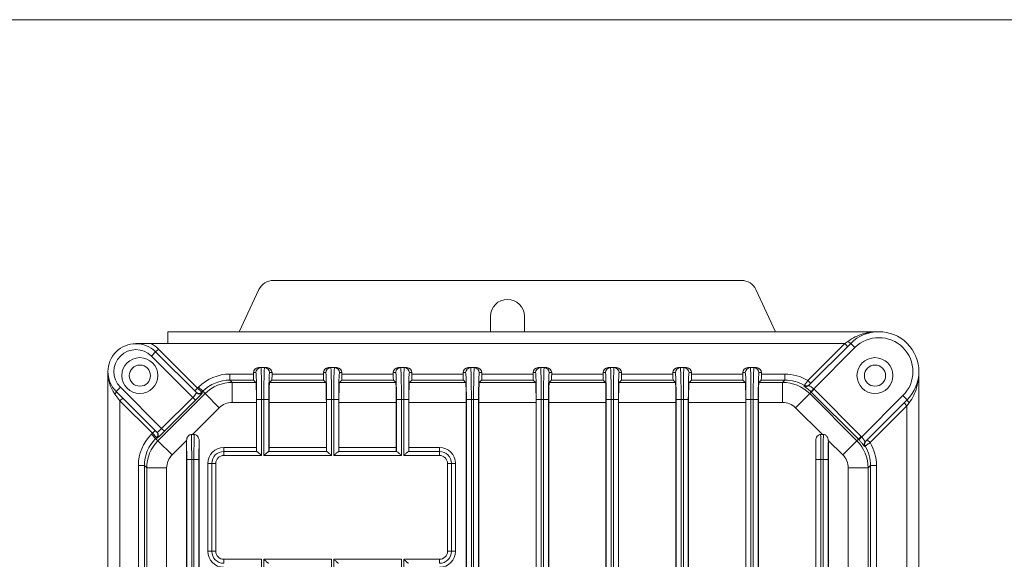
# Model space of a CAD drawing. Header units: millimetres. Extents: x 11 to 300, y 0 to 200.
# Tile 5 of 6: x 65 to 147, y 155 to 200. Entities that reach past the tile are written whole.
import ezdxf

# ---------------------------------------------------------------- set-up
doc = ezdxf.new("R2010")
doc.units = ezdxf.units.MM
for name, color, linetype, lineweight in [('APPARENT', 7, 'Continuous', 0), ('ARETES TANGENTES', 7, 'Continuous', 0), ('CONTINU', 7, 'Continuous', 0)]:
    doc.layers.add(name, color=color, linetype=linetype, lineweight=lineweight)

# ---------------------------------------------------------------- blocks, each defined once
blk = doc.blocks.new('BLOCK3')
at = {"layer": 'CONTINU'}
blk.add_line((296.885, 200.101), (10.885, 200.101), dxfattribs=at)

msp = doc.modelspace()

# ---------------------------------------------------------------- linework, layer by layer
at = {"layer": 'APPARENT'}
for p, q in [((86.133, 178.337), (125.188, 178.337)), ((84.924, 177.567), (83.288, 174.059)), ((128.032, 174.059), (126.396, 177.567)), ((104.244, 174.059), (104.244, 175.337)), ((107.077, 175.337), (107.077, 174.059)), ((77.327, 174.059), (136.66, 174.059)), ((77.327, 174.059), (77.327, 173.059)), ((74.66, 173.059), (75.951, 173.059)), ((77.327, 173.059), (75.951, 173.059)), ((130.802, 169.581), (134.303, 173.082)), ((133.808, 173.059), (134.044, 172.823)), ((76.31, 172.375), (79.732, 168.953)), ((85.091, 171.059), (84.886, 171.059)), ((85.397, 171.059), (85.091, 171.059)), ((85.602, 171.059), (85.397, 171.059)), ((90.924, 171.059), (90.719, 171.059)), ((91.23, 171.059), (90.924, 171.059)), ((91.435, 171.059), (91.23, 171.059)), ((96.757, 171.059), (96.552, 171.059)), ((97.063, 171.059), (96.757, 171.059)), ((97.269, 171.059), (97.063, 171.059)), ((102.591, 171.059), (102.386, 171.059)), ((102.897, 171.059), (102.591, 171.059)), ((103.102, 171.059), (102.897, 171.059)), ((108.219, 171.059), (108.424, 171.059)), ((108.424, 171.059), (108.73, 171.059)), ((108.73, 171.059), (108.935, 171.059)), ((114.052, 171.059), (114.257, 171.059)), ((114.257, 171.059), (114.563, 171.059)), ((114.563, 171.059), (114.769, 171.059)), ((119.886, 171.059), (120.091, 171.059)), ((120.091, 171.059), (120.397, 171.059)), ((120.397, 171.059), (120.602, 171.059)), ((125.719, 171.059), (125.924, 171.059)), ((125.924, 171.059), (126.23, 171.059)), ((126.23, 171.059), (126.435, 171.059)), ((72.327, 150.059), (72.327, 170.725)), ((84.469, 170.518), (84.469, 170.642)), ((86.019, 170.518), (86.019, 170.642)), ((90.302, 170.518), (90.302, 170.642)), ((91.852, 170.518), (91.852, 170.642)), ((96.135, 170.518), (96.135, 170.642)), ((97.685, 170.518), (97.685, 170.642)), ((101.969, 170.518), (101.969, 170.642)), ((103.519, 170.518), (103.519, 170.642)), ((107.802, 170.518), (107.802, 170.642)), ((109.352, 170.518), (109.352, 170.642)), ((113.635, 170.518), (113.635, 170.642)), ((115.185, 170.518), (115.185, 170.642)), ((119.469, 170.518), (119.469, 170.642)), ((121.019, 170.518), (121.019, 170.642)), ((125.302, 170.518), (125.302, 170.642)), ((126.852, 170.518), (126.852, 170.642)), ((139.994, 170.725), (139.994, 75.392)), ((84.675, 169.825), (84.482, 170.018)), ((85.812, 169.825), (86.006, 170.018)), ((90.508, 169.825), (90.315, 170.018)), ((91.646, 169.825), (91.839, 170.018)), ((96.342, 169.825), (96.148, 170.018)), ((97.479, 169.825), (97.673, 170.018)), ((102.175, 169.825), (101.982, 170.018)), ((103.312, 169.825), (103.506, 170.018)), ((108.008, 169.825), (107.815, 170.018)), ((109.146, 169.825), (109.339, 170.018)), ((113.842, 169.825), (113.648, 170.018)), ((114.979, 169.825), (115.173, 170.018)), ((119.675, 169.825), (119.482, 170.018)), ((120.812, 169.825), (121.006, 170.018)), ((125.508, 169.825), (125.315, 170.018)), ((126.646, 169.825), (126.839, 170.018)), ((130.732, 169.982), (130.968, 169.747)), ((73.327, 168.287), (72.913, 168.84)), ((76.433, 165.653), (73.01, 169.075)), ((73.563, 168.523), (73.327, 168.287)), ((84.718, 168.159), (84.718, 164.392)), ((85.77, 168.159), (85.77, 164.392)), ((90.551, 168.159), (90.551, 164.392)), ((91.603, 168.159), (91.603, 164.392)), ((96.384, 168.159), (96.384, 164.392)), ((97.437, 168.159), (97.437, 164.392)), ((102.218, 168.159), (102.218, 99.725)), ((103.27, 168.159), (103.27, 99.725)), ((108.051, 168.159), (108.051, 99.725)), ((109.103, 168.159), (109.103, 99.725)), ((113.884, 168.159), (113.884, 99.725)), ((114.937, 168.159), (114.937, 99.725)), ((119.718, 168.159), (119.718, 99.725)), ((120.77, 168.159), (120.77, 99.725)), ((125.551, 168.159), (125.551, 99.725)), ((126.603, 168.159), (126.603, 99.725)), ((139.017, 168.368), (135.516, 164.867)), ((138.994, 167.873), (138.758, 168.109)), ((79.38, 165.474), (79.527, 165.474)), ((131.941, 165.474), (131.794, 165.474)), ((78.884, 164.916), (78.884, 81.202)), ((79.937, 164.916), (79.937, 81.202)), ((131.384, 164.916), (131.384, 81.202)), ((132.437, 164.916), (132.437, 81.202)), ((135.917, 164.797), (135.682, 165.033)), ((81.994, 164.059), (84.741, 164.059)), ((85.746, 164.059), (90.575, 164.059)), ((91.579, 164.059), (96.408, 164.059)), ((97.413, 164.059), (99.994, 164.059)), ((80.994, 155.725), (80.994, 163.059)), ((100.994, 163.059), (100.994, 155.725))]:
    msp.add_line(p, q, dxfattribs=at)
for centre, radius in [((74.994, 170.392), 1.5), ((136.327, 170.392), 1.5), ((74.994, 170.392), 0.883), ((136.327, 170.392), 0.883)]:
    msp.add_circle(centre, radius, dxfattribs=at)
for centre, radius, start, end in [((86.133, 177.003), 1.333, 90, 155), ((125.188, 177.003), 1.333, 25, 90), ((105.66, 175.337), 1.417, 360, 180), ((136.66, 170.725), 3.333, 315, 135), ((74.66, 170.725), 2.333, 45, 225), ((81.994, 163.059), 1, 90, 180), ((99.994, 163.059), 1, 0, 90), ((81.994, 155.725), 1, 180, 270), ((99.994, 155.725), 1, 270, 0)]:
    msp.add_arc(centre, radius, start, end, dxfattribs=at)
for centre, major_axis, ratio, start_param, end_param in [((134.068, 173.318), (-0.236, 0.236), 0.138883, 1.708797, 3.141593), ((84.886, 170.642), (-0.417, 0), 0.999657, -1.570796, 0), ((85.602, 170.642), (0.417, 0), 0.999657, 0, 1.570796), ((90.719, 170.642), (-0.417, 0), 0.999657, -1.570796, 0), ((91.435, 170.642), (0.417, 0), 0.999657, 0, 1.570796), ((96.552, 170.642), (-0.417, 0), 0.999657, -1.570796, 0), ((97.269, 170.642), (0.417, 0), 0.999657, 0, 1.570796), ((102.386, 170.642), (-0.417, 0), 0.999657, -1.570796, 0), ((103.102, 170.642), (0.417, 0), 0.999657, 0, 1.570796), ((108.219, 170.642), (-0.417, 0), 0.999657, -1.570796, 0), ((108.935, 170.642), (0.417, 0), 0.999657, 0, 1.570796), ((114.052, 170.642), (-0.417, 0), 0.999657, -1.570796, 0), ((114.769, 170.642), (0.417, 0), 0.999657, 0, 1.570796), ((119.886, 170.642), (-0.417, 0), 0.999657, -1.570796, 0), ((120.602, 170.642), (0.417, 0), 0.999657, 0, 1.570796), ((125.719, 170.642), (-0.417, 0), 0.999657, -1.570796, 0), ((126.435, 170.642), (0.417, 0), 0.999657, 0, 1.570796), ((82.509, 166.817), (-2.618, 2.618), 0.999315, -0.785056, 0), ((84.482, 170.518), (0, 0.5), 0.026186, 1.570796, 3.115413), ((86.006, 170.518), (0, 0.5), 0.026186, 3.167773, 4.712389), ((90.315, 170.518), (0, 0.5), 0.026186, 1.570796, 3.115413), ((91.839, 170.518), (0, 0.5), 0.026186, 3.167773, 4.712389), ((96.149, 170.518), (0, 0.5), 0.026186, 1.570796, 3.115413), ((97.672, 170.518), (0, 0.5), 0.026186, 3.167773, 4.712389), ((101.982, 170.518), (0, 0.5), 0.026186, 1.570796, 3.115413), ((103.506, 170.518), (0, 0.5), 0.026186, 3.167773, 4.712389), ((107.815, 170.518), (0, 0.5), 0.026186, 1.570796, 3.115413), ((109.339, 170.518), (0, 0.5), 0.026186, 3.167773, 4.712389), ((113.649, 170.518), (0, 0.5), 0.026186, 1.570796, 3.115413), ((115.172, 170.518), (0, 0.5), 0.026186, 3.167773, 4.712389), ((119.482, 170.518), (0, 0.5), 0.026186, 1.570796, 3.115413), ((121.006, 170.518), (0, 0.5), 0.026186, 3.167773, 4.712389), ((125.315, 170.518), (0, 0.5), 0.026186, 1.570796, 3.115413), ((126.839, 170.518), (0, 0.5), 0.026186, 3.167773, 4.712389), ((84.674, 168.159), (0, -1.667), 0.026186, -4.712389, -3.167773), ((85.814, 168.159), (0, -1.667), 0.026186, -3.115413, -1.570796), ((90.507, 168.159), (0, -1.667), 0.026186, -4.712389, -3.167773), ((91.647, 168.159), (0, -1.667), 0.026186, -3.115413, -1.570796), ((96.341, 168.159), (0, -1.667), 0.026186, -4.712389, -3.167773), ((97.48, 168.159), (0, -1.667), 0.026186, -3.115413, -1.570796), ((102.174, 168.159), (0, -1.667), 0.026186, -4.712389, -3.167773), ((103.314, 168.159), (0, -1.667), 0.026186, -3.115413, -1.570796), ((108.007, 168.159), (0, -1.667), 0.026186, -4.712389, -3.167773), ((109.147, 168.159), (0, -1.667), 0.026186, -3.115413, -1.570796), ((113.841, 168.159), (0, -1.667), 0.026186, -4.712389, -3.167773), ((114.98, 168.159), (0, -1.667), 0.026186, -3.115413, -1.570796), ((119.674, 168.159), (0, -1.667), 0.026186, -4.712389, -3.167773), ((120.814, 168.159), (0, -1.667), 0.026186, -3.115413, -1.570796), ((125.507, 168.159), (0, -1.667), 0.026186, -4.712389, -3.167773), ((126.647, 168.159), (0, -1.667), 0.026186, -3.115413, -1.570796), ((72.775, 168.84), (0.236, 0.236), 0.306327, -1.273545, 0), ((79.614, 168.364), (0.589, 0.589), 0.037032, 4.712389, 6.283185), ((139.253, 168.133), (0.236, -0.236), 0.138883, -3.141593, -1.708797), ((78.569, 162.876), (2.618, -2.618), 0.999315, -3.141593, -2.356537), ((77.022, 165.771), (-0.589, -0.589), 0.037032, 0, 1.570796), ((78.841, 163.392), (0, 2.25), 0.026186, -1.570796, -0.826985), ((79.98, 163.392), (0, 2.25), 0.026186, 0.826985, 1.570796), ((84.726, 164.392), (0, 0.333), 0.026186, 1.570796, 3.141593), ((85.761, 164.392), (0, 0.333), 0.026186, 3.141593, 4.712389), ((90.56, 164.392), (0, 0.333), 0.026186, 1.570796, 3.141593), ((91.594, 164.392), (0, 0.333), 0.026186, 3.141593, 4.712389), ((96.393, 164.392), (0, 0.333), 0.026186, 1.570796, 3.141593), ((97.428, 164.392), (0, 0.333), 0.026186, 3.141593, 4.712389), ((131.341, 163.392), (0, 2.25), 0.026186, -1.570796, -0.826985), ((132.48, 163.392), (0, 2.25), 0.026186, 0.826985, 1.570796)]:
    msp.add_ellipse(centre, major_axis=major_axis, ratio=ratio, start_param=start_param, end_param=end_param, dxfattribs=at)
for points, knots in [([(134.068, 173.253), (134.46, 173.548), (134.892, 173.743), (135.765, 173.998), (136.215, 174.059), (136.66, 174.059)], [0, 0, 0, 0, 0.5, 0.5, 1, 1, 1, 1]), ([(139.994, 170.725), (139.994, 170.28), (139.933, 169.83), (139.678, 168.957), (139.483, 168.525), (139.188, 168.133)], [0, 0, 0, 0, 0.5, 0.5, 1, 1, 1, 1]), ([(130.441, 169.574), (130.442, 169.575), (130.443, 169.577), (130.446, 169.581), (130.452, 169.59), (130.464, 169.607), (130.48, 169.63), (130.497, 169.654), (130.519, 169.685), (130.545, 169.722), (130.571, 169.758), (130.601, 169.8), (130.632, 169.844), (130.664, 169.888), (130.698, 169.936), (130.732, 169.982)], [0, 0, 0, 0, 0.100034, 0.100034, 0.100034, 0.321131, 0.321131, 0.321131, 0.54714, 0.54714, 0.54714, 0.774186, 0.774186, 0.774186, 1, 1, 1, 1]), ([(79.294, 165.475), (79.256, 165.475), (79.218, 165.47), (79.182, 165.458), (79.146, 165.446), (79.112, 165.428), (79.082, 165.405), (79.052, 165.382), (79.025, 165.354), (79.002, 165.323), (78.967, 165.275), (78.94, 165.22), (78.922, 165.163), (78.902, 165.104), (78.891, 165.042), (78.887, 164.98)], [0, 0, 0, 0, 0.160552, 0.160552, 0.160552, 0.32106, 0.32106, 0.32106, 0.482462, 0.482462, 0.482462, 0.736442, 0.736442, 0.736442, 1, 1, 1, 1]), ([(79.937, 164.916), (79.937, 165.004), (79.923, 165.094), (79.893, 165.177), (79.874, 165.229), (79.847, 165.28), (79.813, 165.324), (79.785, 165.36), (79.751, 165.392), (79.713, 165.417), (79.674, 165.442), (79.63, 165.46), (79.585, 165.468), (79.566, 165.472), (79.546, 165.474), (79.527, 165.474)], [0, 0, 0, 0, 0.348069, 0.348069, 0.348069, 0.565758, 0.565758, 0.565758, 0.744142, 0.744142, 0.744142, 0.92451, 0.92451, 0.92451, 1, 1, 1, 1]), ([(131.384, 164.916), (131.384, 165.004), (131.397, 165.094), (131.428, 165.177), (131.447, 165.229), (131.474, 165.28), (131.508, 165.324), (131.536, 165.36), (131.57, 165.392), (131.608, 165.417), (131.646, 165.442), (131.691, 165.46), (131.736, 165.468), (131.755, 165.472), (131.775, 165.474), (131.794, 165.474)], [0, 0, 0, 0, 0.348069, 0.348069, 0.348069, 0.565758, 0.565758, 0.565758, 0.744142, 0.744142, 0.744142, 0.92451, 0.92451, 0.92451, 1, 1, 1, 1]), ([(132.027, 165.475), (132.064, 165.475), (132.103, 165.47), (132.139, 165.458), (132.175, 165.446), (132.209, 165.428), (132.239, 165.405), (132.269, 165.382), (132.296, 165.354), (132.319, 165.323), (132.354, 165.275), (132.381, 165.22), (132.399, 165.163), (132.418, 165.104), (132.43, 165.042), (132.434, 164.98)], [0, 0, 0, 0, 0.160552, 0.160552, 0.160552, 0.32106, 0.32106, 0.32106, 0.482462, 0.482462, 0.482462, 0.736442, 0.736442, 0.736442, 1, 1, 1, 1]), ([(135.917, 164.797), (135.889, 164.776), (135.86, 164.755), (135.831, 164.735), (135.787, 164.703), (135.744, 164.672), (135.705, 164.644), (135.667, 164.617), (135.632, 164.593), (135.603, 164.572), (135.575, 164.552), (135.552, 164.536), (135.536, 164.525), (135.52, 164.514), (135.511, 164.507), (135.509, 164.506)], [0, 0, 0, 0, 0.138162, 0.138162, 0.138162, 0.357732, 0.357732, 0.357732, 0.57229, 0.57229, 0.57229, 0.78539, 0.78539, 0.78539, 1, 1, 1, 1]), ([(84.741, 164.059), (84.743, 164.059), (84.744, 164.058), (84.746, 164.058), (84.754, 164.056), (84.764, 164.051), (84.777, 164.042), (84.794, 164.031), (84.816, 164.014), (84.84, 163.995), (84.873, 163.969), (84.911, 163.936), (84.95, 163.902), (85.004, 163.855), (85.062, 163.803), (85.12, 163.752), (85.129, 163.744), (85.139, 163.735), (85.148, 163.727), (85.148, 163.726), (85.149, 163.726), (85.15, 163.725)], [0, 0, 0, 0, 0.031936, 0.031936, 0.031936, 0.163049, 0.163049, 0.163049, 0.344415, 0.344415, 0.344415, 0.594582, 0.594582, 0.594582, 0.941146, 0.941146, 0.941146, 0.996467, 0.996467, 0.996467, 1, 1, 1, 1]), ([(85.338, 163.725), (85.338, 163.726), (85.339, 163.726), (85.34, 163.727), (85.4, 163.781), (85.462, 163.837), (85.52, 163.887), (85.56, 163.922), (85.599, 163.955), (85.633, 163.984), (85.658, 164.004), (85.682, 164.023), (85.701, 164.036), (85.717, 164.047), (85.73, 164.054), (85.739, 164.057), (85.741, 164.058), (85.744, 164.059), (85.746, 164.059)], [0, 0, 0, 0, 0.003523, 0.003523, 0.003523, 0.370015, 0.370015, 0.370015, 0.620808, 0.620808, 0.620808, 0.806228, 0.806228, 0.806228, 0.95356, 0.95356, 0.95356, 1, 1, 1, 1]), ([(90.575, 164.059), (90.576, 164.059), (90.578, 164.058), (90.58, 164.058), (90.587, 164.056), (90.598, 164.051), (90.61, 164.042), (90.628, 164.031), (90.65, 164.014), (90.674, 163.995), (90.707, 163.969), (90.745, 163.936), (90.784, 163.902), (90.838, 163.855), (90.896, 163.803), (90.953, 163.752), (90.963, 163.744), (90.972, 163.735), (90.981, 163.727), (90.982, 163.726), (90.982, 163.726), (90.983, 163.725)], [0, 0, 0, 0, 0.031936, 0.031936, 0.031936, 0.163049, 0.163049, 0.163049, 0.344415, 0.344415, 0.344415, 0.594582, 0.594582, 0.594582, 0.941146, 0.941146, 0.941146, 0.996467, 0.996467, 0.996467, 1, 1, 1, 1]), ([(91.171, 163.725), (91.172, 163.726), (91.172, 163.726), (91.173, 163.727), (91.234, 163.781), (91.296, 163.837), (91.354, 163.887), (91.393, 163.922), (91.432, 163.955), (91.466, 163.984), (91.492, 164.004), (91.515, 164.023), (91.535, 164.036), (91.55, 164.047), (91.563, 164.054), (91.572, 164.057), (91.575, 164.058), (91.577, 164.059), (91.579, 164.059)], [0, 0, 0, 0, 0.003523, 0.003523, 0.003523, 0.370015, 0.370015, 0.370015, 0.620808, 0.620808, 0.620808, 0.806228, 0.806228, 0.806228, 0.95356, 0.95356, 0.95356, 1, 1, 1, 1]), ([(96.408, 164.059), (96.409, 164.059), (96.411, 164.058), (96.413, 164.058), (96.42, 164.056), (96.431, 164.051), (96.444, 164.042), (96.461, 164.031), (96.483, 164.014), (96.507, 163.995), (96.54, 163.969), (96.578, 163.936), (96.617, 163.902), (96.671, 163.855), (96.729, 163.803), (96.787, 163.752), (96.796, 163.744), (96.805, 163.735), (96.815, 163.727), (96.815, 163.726), (96.816, 163.726), (96.816, 163.725)], [0, 0, 0, 0, 0.031936, 0.031936, 0.031936, 0.163049, 0.163049, 0.163049, 0.344415, 0.344415, 0.344415, 0.594582, 0.594582, 0.594582, 0.941146, 0.941146, 0.941146, 0.996467, 0.996467, 0.996467, 1, 1, 1, 1]), ([(97.004, 163.725), (97.005, 163.726), (97.006, 163.726), (97.006, 163.727), (97.067, 163.781), (97.129, 163.837), (97.187, 163.887), (97.227, 163.922), (97.265, 163.955), (97.3, 163.984), (97.325, 164.004), (97.349, 164.023), (97.368, 164.036), (97.383, 164.047), (97.396, 164.054), (97.405, 164.057), (97.408, 164.058), (97.411, 164.059), (97.413, 164.059)], [0, 0, 0, 0, 0.003523, 0.003523, 0.003523, 0.370015, 0.370015, 0.370015, 0.620808, 0.620808, 0.620808, 0.806228, 0.806228, 0.806228, 0.95356, 0.95356, 0.95356, 1, 1, 1, 1]), ([(85.746, 154.725), (85.745, 154.725), (85.743, 154.726), (85.741, 154.726), (85.734, 154.728), (85.723, 154.733), (85.711, 154.742), (85.693, 154.753), (85.671, 154.77), (85.647, 154.789), (85.614, 154.816), (85.576, 154.848), (85.537, 154.882), (85.483, 154.929), (85.425, 154.981), (85.368, 155.032), (85.358, 155.04), (85.349, 155.049), (85.34, 155.057), (85.339, 155.058), (85.338, 155.058), (85.338, 155.059)], [0, 0, 0, 0, 0.031936, 0.031936, 0.031936, 0.163049, 0.163049, 0.163049, 0.344415, 0.344415, 0.344415, 0.594582, 0.594582, 0.594582, 0.941146, 0.941146, 0.941146, 0.996467, 0.996467, 0.996467, 1, 1, 1, 1]), ([(91.579, 154.725), (91.578, 154.725), (91.576, 154.726), (91.574, 154.726), (91.567, 154.728), (91.557, 154.733), (91.544, 154.742), (91.526, 154.753), (91.504, 154.77), (91.48, 154.789), (91.447, 154.816), (91.41, 154.848), (91.37, 154.882), (91.317, 154.929), (91.258, 154.981), (91.201, 155.032), (91.192, 155.04), (91.182, 155.049), (91.173, 155.057), (91.172, 155.058), (91.172, 155.058), (91.171, 155.059)], [0, 0, 0, 0, 0.031936, 0.031936, 0.031936, 0.163049, 0.163049, 0.163049, 0.344415, 0.344415, 0.344415, 0.594582, 0.594582, 0.594582, 0.941146, 0.941146, 0.941146, 0.996467, 0.996467, 0.996467, 1, 1, 1, 1]), ([(97.413, 154.725), (97.411, 154.725), (97.41, 154.726), (97.408, 154.726), (97.4, 154.728), (97.39, 154.733), (97.377, 154.742), (97.36, 154.753), (97.338, 154.77), (97.314, 154.789), (97.281, 154.816), (97.243, 154.848), (97.204, 154.882), (97.15, 154.929), (97.092, 154.981), (97.034, 155.032), (97.025, 155.04), (97.016, 155.049), (97.006, 155.057), (97.006, 155.058), (97.005, 155.058), (97.004, 155.059)], [0, 0, 0, 0, 0.031936, 0.031936, 0.031936, 0.163049, 0.163049, 0.163049, 0.344415, 0.344415, 0.344415, 0.594582, 0.594582, 0.594582, 0.941146, 0.941146, 0.941146, 0.996467, 0.996467, 0.996467, 1, 1, 1, 1])]:
    msp.add_open_spline(points, degree=3, knots=knots, dxfattribs=at)
for points in [[(72.913, 168.84), (72.483, 169.413), (72.327, 170.077), (72.327, 170.725)], [(79.38, 165.474), (79.352, 165.474), (79.323, 165.474), (79.294, 165.475)], [(131.941, 165.474), (131.969, 165.474), (131.998, 165.474), (132.027, 165.475)], [(78.887, 164.98), (78.885, 164.959), (78.884, 164.937), (78.884, 164.916)], [(132.434, 164.98), (132.436, 164.959), (132.437, 164.937), (132.437, 164.916)]]:
    msp.add_open_spline(points, degree=3, dxfattribs=at)
at = {"layer": 'ARETES TANGENTES'}
for p, q in [((76.31, 172.375), (76.546, 172.611)), ((76.546, 172.611), (79.807, 169.35)), ((133.808, 173.059), (77.327, 173.059)), ((130.732, 169.982), (133.808, 173.059)), ((134.657, 172.729), (131.213, 169.285)), ((133.808, 173.059), (134.068, 173.253)), ((134.657, 172.729), (134.303, 173.082)), ((75.957, 172.022), (76.31, 172.375)), ((79.401, 168.578), (75.957, 172.022)), ((82.507, 170.518), (84.469, 170.518)), ((82.507, 170.518), (82.507, 170.018)), ((84.469, 170.642), (84.674, 170.642)), ((85.813, 170.642), (86.019, 170.642)), ((86.019, 170.518), (90.302, 170.518)), ((90.302, 170.642), (90.507, 170.642)), ((91.647, 170.642), (91.852, 170.642)), ((91.852, 170.518), (96.135, 170.518)), ((96.135, 170.642), (96.341, 170.642)), ((97.48, 170.642), (97.685, 170.642)), ((97.685, 170.518), (101.969, 170.518)), ((101.969, 170.642), (102.174, 170.642)), ((103.313, 170.642), (103.519, 170.642)), ((103.519, 170.518), (107.802, 170.518)), ((108.007, 170.642), (107.802, 170.642)), ((109.352, 170.642), (109.147, 170.642)), ((109.352, 170.518), (113.635, 170.518)), ((113.841, 170.642), (113.635, 170.642)), ((115.185, 170.642), (114.98, 170.642)), ((115.185, 170.518), (119.469, 170.518)), ((119.674, 170.642), (119.469, 170.642)), ((121.019, 170.642), (120.813, 170.642)), ((121.019, 170.518), (125.302, 170.518)), ((125.507, 170.642), (125.302, 170.642)), ((126.852, 170.642), (126.647, 170.642)), ((126.852, 170.518), (128.814, 170.518)), ((128.814, 170.518), (128.814, 170.018)), ((73.364, 169.429), (73.01, 169.075)), ((73.364, 169.429), (76.808, 165.985)), ((79.571, 169.115), (79.807, 169.35)), ((79.807, 169.35), (79.891, 169.435)), ((79.807, 169.35), (80.16, 168.997)), ((79.891, 169.435), (80.245, 169.082)), ((82.507, 170.018), (82.7, 169.825)), ((84.482, 170.018), (82.507, 170.018)), ((82.7, 169.825), (84.675, 169.825)), ((82.7, 168.159), (82.7, 169.825)), ((85.812, 169.825), (90.508, 169.825)), ((90.315, 170.018), (86.006, 170.018)), ((91.646, 169.825), (96.342, 169.825)), ((96.148, 170.018), (91.839, 170.018)), ((97.479, 169.825), (102.175, 169.825)), ((101.982, 170.018), (97.673, 170.018)), ((103.312, 169.825), (108.008, 169.825)), ((107.815, 170.018), (103.506, 170.018)), ((109.146, 169.825), (113.842, 169.825)), ((113.648, 170.018), (109.339, 170.018)), ((114.979, 169.825), (119.675, 169.825)), ((119.482, 170.018), (115.173, 170.018)), ((120.812, 169.825), (125.508, 169.825)), ((125.315, 170.018), (121.006, 170.018)), ((126.646, 169.825), (128.62, 169.825)), ((128.814, 170.018), (126.839, 170.018)), ((128.62, 169.825), (128.814, 170.018)), ((128.62, 168.159), (128.62, 169.825)), ((130.397, 169.53), (130.441, 169.574)), ((130.98, 169.046), (131.213, 169.285)), ((131.011, 169.016), (131.246, 169.252)), ((131.246, 169.252), (135.187, 165.311)), ((76.498, 164.947), (80.439, 168.888)), ((76.808, 165.985), (79.401, 168.578)), ((79.401, 168.578), (79.636, 168.342)), ((80.245, 169.082), (80.16, 168.997)), ((80.16, 168.997), (80.204, 168.953)), ((80.439, 168.888), (80.245, 169.082)), ((80.439, 168.888), (81.616, 167.71)), ((129.704, 167.71), (130.882, 168.888)), ((131.011, 169.016), (130.882, 168.888)), ((130.882, 168.888), (134.823, 164.947)), ((134.951, 165.076), (131.011, 169.016)), ((135.22, 165.278), (138.664, 168.722)), ((138.664, 168.722), (139.017, 168.368)), ((73.327, 168.287), (73.327, 150.059)), ((76.035, 165.579), (73.327, 168.287)), ((79.636, 168.342), (77.044, 165.749)), ((81.616, 167.71), (79.38, 165.474)), ((84.718, 168.159), (82.7, 168.159)), ((84.733, 168.392), (84.733, 164.059)), ((84.733, 168.392), (85.15, 168.392)), ((85.15, 163.725), (85.15, 168.392)), ((85.15, 168.392), (85.338, 168.392)), ((85.338, 168.392), (85.754, 168.392)), ((85.338, 168.392), (85.338, 163.725)), ((85.754, 164.059), (85.754, 168.392)), ((90.551, 168.159), (85.77, 168.159)), ((90.566, 168.392), (90.983, 168.392)), ((90.566, 168.392), (90.566, 164.059)), ((90.983, 168.392), (91.171, 168.392)), ((90.983, 163.725), (90.983, 168.392)), ((91.171, 168.392), (91.588, 168.392)), ((91.171, 168.392), (91.171, 163.725)), ((91.588, 164.059), (91.588, 168.392)), ((96.384, 168.159), (91.603, 168.159)), ((96.4, 168.392), (96.4, 164.059)), ((96.4, 168.392), (96.816, 168.392)), ((96.816, 163.725), (96.816, 168.392)), ((96.816, 168.392), (97.004, 168.392)), ((97.004, 168.392), (97.004, 163.725)), ((97.004, 168.392), (97.421, 168.392)), ((97.421, 164.059), (97.421, 168.392)), ((102.218, 168.159), (97.437, 168.159)), ((102.233, 168.392), (102.65, 168.392)), ((102.233, 168.392), (102.233, 99.716)), ((102.65, 168.392), (102.838, 168.392)), ((102.65, 99.225), (102.65, 168.392)), ((102.838, 168.392), (102.838, 99.225)), ((102.838, 168.392), (103.254, 168.392)), ((103.254, 99.716), (103.254, 168.392)), ((108.051, 168.159), (103.27, 168.159)), ((108.483, 168.392), (108.066, 168.392)), ((108.066, 99.716), (108.066, 168.392)), ((108.671, 168.392), (108.483, 168.392)), ((108.483, 168.392), (108.483, 99.225)), ((109.088, 168.392), (108.671, 168.392)), ((108.671, 99.225), (108.671, 168.392)), ((109.088, 168.392), (109.088, 99.716)), ((113.884, 168.159), (109.103, 168.159)), ((114.316, 168.392), (113.9, 168.392)), ((113.9, 99.716), (113.9, 168.392)), ((114.504, 168.392), (114.316, 168.392)), ((114.316, 168.392), (114.316, 99.225)), ((114.921, 168.392), (114.504, 168.392)), ((114.504, 99.225), (114.504, 168.392)), ((114.921, 168.392), (114.921, 99.716)), ((119.718, 168.159), (114.937, 168.159)), ((120.15, 168.392), (119.733, 168.392)), ((119.733, 99.716), (119.733, 168.392)), ((120.338, 168.392), (120.15, 168.392)), ((120.15, 168.392), (120.15, 99.225)), ((120.338, 99.225), (120.338, 168.392)), ((120.754, 168.392), (120.338, 168.392)), ((120.754, 168.392), (120.754, 99.716)), ((125.551, 168.159), (120.77, 168.159)), ((125.566, 99.716), (125.566, 168.392)), ((125.983, 168.392), (125.566, 168.392)), ((126.171, 168.392), (125.983, 168.392)), ((125.983, 168.392), (125.983, 99.225)), ((126.171, 99.225), (126.171, 168.392)), ((126.588, 168.392), (126.171, 168.392)), ((126.588, 168.392), (126.588, 99.716)), ((128.62, 168.159), (126.603, 168.159)), ((131.941, 165.474), (129.704, 167.71)), ((138.994, 167.873), (135.917, 164.797)), ((139.188, 168.133), (138.994, 167.873)), ((138.994, 78.244), (138.994, 167.873)), ((76.808, 165.985), (77.044, 165.749)), ((75.951, 165.494), (76.035, 165.579)), ((75.951, 165.494), (76.304, 165.141)), ((76.271, 165.815), (76.035, 165.579)), ((76.389, 165.226), (76.035, 165.579)), ((76.389, 165.226), (76.304, 165.141)), ((76.304, 165.141), (76.498, 164.947)), ((76.432, 165.182), (76.389, 165.226)), ((134.951, 165.076), (135.187, 165.311)), ((134.981, 165.045), (135.22, 165.278)), ((76.498, 164.947), (77.676, 163.769)), ((78.887, 164.98), (77.676, 163.769)), ((81.994, 164.059), (81.994, 164.392)), ((81.994, 164.392), (84.718, 164.392)), ((85.77, 164.392), (90.551, 164.392)), ((91.603, 164.392), (96.384, 164.392)), ((97.437, 164.392), (99.994, 164.392)), ((99.994, 164.059), (99.994, 164.392)), ((133.645, 163.769), (132.434, 164.98)), ((133.645, 163.769), (134.823, 164.947)), ((134.823, 164.947), (134.951, 165.076)), ((135.509, 164.506), (135.465, 164.462)), ((81.994, 164.059), (81.994, 163.725)), ((85.15, 163.725), (81.994, 163.725)), ((90.983, 163.725), (85.338, 163.725)), ((96.816, 163.725), (91.171, 163.725)), ((99.994, 163.725), (97.004, 163.725)), ((99.994, 164.059), (99.994, 163.725)), ((74.868, 150.059), (74.868, 162.879)), ((74.868, 162.879), (75.367, 162.879)), ((75.367, 162.879), (75.367, 150.059)), ((75.561, 162.685), (75.367, 162.879)), ((75.561, 162.685), (77.227, 162.685)), ((75.561, 83.432), (75.561, 162.685)), ((77.227, 162.685), (77.227, 83.432)), ((78.9, 163.392), (79.316, 163.392)), ((78.9, 163.392), (78.9, 82.725)), ((79.316, 163.392), (79.504, 163.392)), ((79.316, 82.725), (79.316, 163.392)), ((79.504, 163.392), (79.921, 163.392)), ((79.504, 163.392), (79.504, 82.725)), ((79.921, 82.725), (79.921, 163.392)), ((80.66, 155.725), (80.66, 163.059)), ((80.994, 163.059), (80.66, 163.059)), ((80.994, 163.059), (81.327, 163.059)), ((81.327, 163.059), (81.327, 155.725)), ((100.66, 155.725), (100.66, 163.059)), ((100.66, 163.059), (100.994, 163.059)), ((101.327, 163.059), (100.994, 163.059)), ((101.327, 163.059), (101.327, 155.725)), ((131.4, 82.725), (131.4, 163.392)), ((131.816, 163.392), (131.4, 163.392)), ((132.004, 163.392), (131.816, 163.392)), ((131.816, 163.392), (131.816, 82.725)), ((132.421, 163.392), (132.004, 163.392)), ((132.004, 82.725), (132.004, 163.392)), ((132.421, 163.392), (132.421, 82.725)), ((134.094, 83.432), (134.094, 162.685)), ((134.094, 162.685), (135.76, 162.685)), ((135.953, 162.879), (135.76, 162.685)), ((135.76, 162.685), (135.76, 83.432)), ((136.453, 162.879), (135.953, 162.879)), ((135.953, 83.239), (135.953, 162.879)), ((136.453, 162.879), (136.453, 83.239)), ((80.994, 155.725), (80.66, 155.725)), ((80.994, 155.725), (81.327, 155.725)), ((100.66, 155.725), (100.994, 155.725)), ((101.327, 155.725), (100.994, 155.725)), ((81.994, 155.059), (85.15, 155.059)), ((81.994, 155.059), (81.994, 154.725)), ((85.15, 79.059), (85.15, 155.059)), ((85.338, 155.059), (90.983, 155.059)), ((85.338, 155.059), (85.338, 79.059)), ((90.983, 79.059), (90.983, 155.059)), ((91.171, 155.059), (91.171, 79.059)), ((91.171, 155.059), (96.816, 155.059)), ((96.816, 79.059), (96.816, 155.059)), ((97.004, 155.059), (99.994, 155.059)), ((97.004, 155.059), (97.004, 79.059)), ((99.994, 155.059), (99.994, 154.725))]:
    msp.add_line(p, q, dxfattribs=at)
for centre, radius, start, end in [((136.66, 170.725), 2.833, 315, 135), ((74.66, 170.725), 1.833, 45, 225), ((74.66, 170.725), 2.667, 45, 61.04498), ((81.994, 163.059), 1.333, 90, 180), ((99.994, 163.059), 1.333, 0, 90), ((81.994, 163.059), 0.667, 90, 180), ((99.994, 163.059), 0.667, 0, 90), ((81.994, 155.725), 1.333, 180, 270), ((81.994, 155.725), 0.667, 180, 270), ((99.994, 155.725), 0.667, 270, 0), ((99.994, 155.725), 1.333, 270, 0)]:
    msp.add_arc(centre, radius, start, end, dxfattribs=at)
for centre, major_axis, ratio, start_param, end_param in [((85.091, 170.642), (0, 0.417), 0.999657, 0, 1.570796), ((85.091, 168.392), (0, -2.667), 0.022094, -4.712389, -3.141593), ((85.397, 168.392), (0, -2.667), 0.022094, -3.141593, -1.570796), ((85.397, 170.642), (0, 0.417), 0.999657, -1.570796, 0), ((90.924, 170.642), (0, 0.417), 0.999657, 0, 1.570796), ((90.924, 168.392), (0, -2.667), 0.022094, -4.712389, -3.141593), ((91.23, 168.392), (0, -2.667), 0.022094, -3.141593, -1.570796), ((91.23, 170.642), (0, 0.417), 0.999657, -1.570796, 0), ((96.757, 170.642), (0, -0.417), 0.999657, -3.141593, -1.570796), ((96.757, 168.392), (0, -2.667), 0.022094, -4.712389, -3.141593), ((97.063, 168.392), (0, -2.667), 0.022094, -3.141593, -1.570796), ((97.063, 170.642), (0, 0.417), 0.999657, -1.570796, 0), ((102.591, 170.642), (0, 0.417), 0.999657, 0, 1.570796), ((102.591, 168.392), (0, -2.667), 0.022094, -4.712389, -3.141593), ((102.897, 168.392), (0, -2.667), 0.022094, -3.141593, -1.570796), ((102.897, 170.642), (0, 0.417), 0.999657, -1.570796, 0), ((108.424, 170.642), (0, 0.417), 0.999657, 0, 1.570796), ((108.424, 168.392), (0, -2.667), 0.022094, -4.712389, -3.141593), ((108.73, 168.392), (0, -2.667), 0.022094, -3.141593, -1.570796), ((108.73, 170.642), (0, 0.417), 0.999657, -1.570796, 0), ((114.257, 170.642), (0, 0.417), 0.999657, 0, 1.570796), ((114.257, 168.392), (0, -2.667), 0.022094, -4.712389, -3.141593), ((114.563, 168.392), (0, -2.667), 0.022094, -3.141593, -1.570796), ((114.563, 170.642), (0, -0.417), 0.999657, -4.712389, -3.141593), ((120.091, 170.642), (0, 0.417), 0.999657, 0, 1.570796), ((120.091, 168.392), (0, -2.667), 0.022094, -4.712389, -3.141593), ((120.397, 168.392), (0, -2.667), 0.022094, -3.141593, -1.570796), ((120.397, 170.642), (0, 0.417), 0.999657, -1.570796, 0), ((125.924, 170.642), (0, 0.417), 0.999657, 0, 1.570796), ((125.924, 168.392), (0, -2.667), 0.022094, -4.712389, -3.141593), ((126.23, 168.392), (0, -2.667), 0.022094, -3.141593, -1.570796), ((126.23, 170.642), (0, 0.417), 0.999657, -1.570796, 0), ((84.674, 168.392), (0, 2.25), 0.026186, -1.570796, 0), ((85.813, 168.392), (0, 2.25), 0.026186, 0, 1.570796), ((90.507, 168.392), (0, 2.25), 0.026186, -1.570796, 0), ((91.647, 168.392), (0, 2.25), 0.026186, 0, 1.570796), ((96.341, 168.392), (0, 2.25), 0.026186, -1.570796, 0), ((97.48, 168.392), (0, 2.25), 0.026186, 0, 1.570796), ((102.174, 168.392), (0, 2.25), 0.026186, -1.570796, 0), ((103.313, 168.392), (0, 2.25), 0.026186, 0, 1.570796), ((108.007, 168.392), (0, 2.25), 0.026186, -1.570796, 0), ((109.147, 168.392), (0, 2.25), 0.026186, 0, 1.570796), ((113.841, 168.392), (0, 2.25), 0.026186, -1.570796, 0), ((114.98, 168.392), (0, 2.25), 0.026186, 0, 1.570796), ((119.674, 168.392), (0, 2.25), 0.026186, -1.570796, 0), ((120.813, 168.392), (0, 2.25), 0.026186, 0, 1.570796), ((125.507, 168.392), (0, 2.25), 0.026186, -1.570796, 0), ((126.647, 168.392), (0, 2.25), 0.026186, 0, 1.570796), ((128.811, 166.817), (-2.618, -2.618), 0.999315, -2.901375, -2.356537), ((82.509, 166.817), (-2.265, 2.265), 0.999101, -0.785056, 0), ((82.701, 166.625), (2.263, 2.263), 0.999972, 0.785741, 1.570796), ((128.619, 166.625), (2.263, -2.263), 0.999972, -4.712389, -3.927333), ((128.811, 166.817), (-2.265, -2.265), 0.999101, -2.889804, -2.356537), ((130.567, 169.817), (0.236, -0.236), 0.999315, -1.31935, -0.000343), ((130.61, 169.861), (-0.236, 0.236), 0.999315, 1.822927, 3.141935), ((128.746, 166.751), (-2.5, -2.5), 0.999315, -3.141593, -3.128305), ((79.379, 168.6), (0.354, 0.354), 0.061721, 4.712389, 6.283185), ((79.924, 169.233), (0.236, 0.236), 0.999315, 3.141935, 4.712731), ((79.968, 169.189), (0.236, 0.236), 0.999315, 3.141935, 4.712731), ((128.746, 166.751), (-2.265, -2.265), 0.999172, -3.141593, -3.128305), ((82.701, 166.625), (-1.085, 1.085), 0.999315, -0.785056, 0), ((128.619, 166.625), (-1.085, -1.085), 0.999315, -3.141593, -2.356537), ((76.786, 166.007), (-0.354, -0.354), 0.061721, 0, 1.570796), ((78.569, 162.876), (2.265, -2.265), 0.999101, -3.141593, -2.356537), ((76.153, 165.461), (-0.236, -0.236), 0.999315, 1.571138, 3.141935), ((76.197, 165.418), (-0.236, -0.236), 0.999315, 1.571138, 3.141935), ((79.257, 163.392), (0, -2.667), 0.022094, -4.712389, -3.816179), ((79.563, 163.392), (0, -2.667), 0.022094, -2.466461, -1.570796), ((131.757, 163.392), (0, -2.667), 0.022094, -4.712389, -3.816724), ((132.063, 163.392), (0, -2.667), 0.022094, -2.467007, -1.570796), ((132.686, 162.811), (2.5, 2.5), 0.999315, -0.013288, 0), ((78.761, 162.684), (-2.263, -2.263), 0.999972, -1.570796, -0.785741), ((132.56, 162.684), (-2.263, 2.263), 0.999972, -2.355852, -1.570796), ((132.686, 162.811), (2.265, 2.265), 0.999172, -0.013288, 0), ((135.752, 164.632), (0.236, -0.236), 0.999315, -3.14125, -1.822242), ((135.796, 164.675), (-0.236, 0.236), 0.999315, -0.000343, 1.318666), ((132.752, 162.876), (2.265, 2.265), 0.999101, -0.785056, -0.251788), ((132.752, 162.876), (2.618, 2.618), 0.999315, -0.785056, -0.240218), ((78.761, 162.684), (1.085, -1.085), 0.999315, -3.141593, -2.356537), ((132.56, 162.684), (1.085, 1.085), 0.999315, -0.785056, 0)]:
    msp.add_ellipse(centre, major_axis=major_axis, ratio=ratio, start_param=start_param, end_param=end_param, dxfattribs=at)
for points, knots in [([(130.98, 169.046), (130.937, 169.088), (130.892, 169.129), (130.849, 169.168), (130.786, 169.224), (130.724, 169.275), (130.669, 169.319), (130.613, 169.363), (130.562, 169.401), (130.521, 169.431), (130.48, 169.462), (130.447, 169.485), (130.426, 169.502), (130.405, 169.518), (130.395, 169.528), (130.397, 169.53)], [0, 0, 0, 0, 0.144505, 0.144505, 0.144505, 0.354066, 0.354066, 0.354066, 0.565978, 0.565978, 0.565978, 0.780875, 0.780875, 0.780875, 1, 1, 1, 1]), ([(130.802, 169.581), (130.8, 169.579), (130.807, 169.573), (130.822, 169.563), (130.838, 169.554), (130.862, 169.54), (130.891, 169.523), (130.921, 169.505), (130.958, 169.483), (130.997, 169.456), (131.037, 169.43), (131.081, 169.398), (131.124, 169.363), (131.154, 169.339), (131.184, 169.312), (131.213, 169.285)], [0, 0, 0, 0, 0.208796, 0.208796, 0.208796, 0.418227, 0.418227, 0.418227, 0.631823, 0.631823, 0.631823, 0.848734, 0.848734, 0.848734, 1, 1, 1, 1]), ([(135.22, 165.278), (135.258, 165.238), (135.295, 165.195), (135.327, 165.153), (135.359, 165.111), (135.387, 165.069), (135.411, 165.032), (135.436, 164.994), (135.456, 164.96), (135.471, 164.933), (135.487, 164.906), (135.499, 164.886), (135.506, 164.875), (135.511, 164.868), (135.515, 164.866), (135.516, 164.867)], [0, 0, 0, 0, 0.212027, 0.212027, 0.212027, 0.424973, 0.424973, 0.424973, 0.641004, 0.641004, 0.641004, 0.857004, 0.857004, 0.857004, 1, 1, 1, 1]), ([(135.465, 164.462), (135.464, 164.461), (135.459, 164.465), (135.45, 164.475), (135.438, 164.489), (135.418, 164.516), (135.39, 164.554), (135.363, 164.59), (135.329, 164.637), (135.287, 164.691), (135.247, 164.743), (135.2, 164.802), (135.148, 164.862), (135.097, 164.922), (135.04, 164.985), (134.981, 165.045)], [0, 0, 0, 0, 0.150554, 0.150554, 0.150554, 0.374062, 0.374062, 0.374062, 0.590276, 0.590276, 0.590276, 0.797132, 0.797132, 0.797132, 1, 1, 1, 1])]:
    msp.add_open_spline(points, degree=3, knots=knots, dxfattribs=at)

# ---------------------------------------------------------------- block references
at = {"layer": 'CONTINU'}
msp.add_blockref('BLOCK3', (0, 0), dxfattribs=at)

doc.saveas('drawing.dxf')
